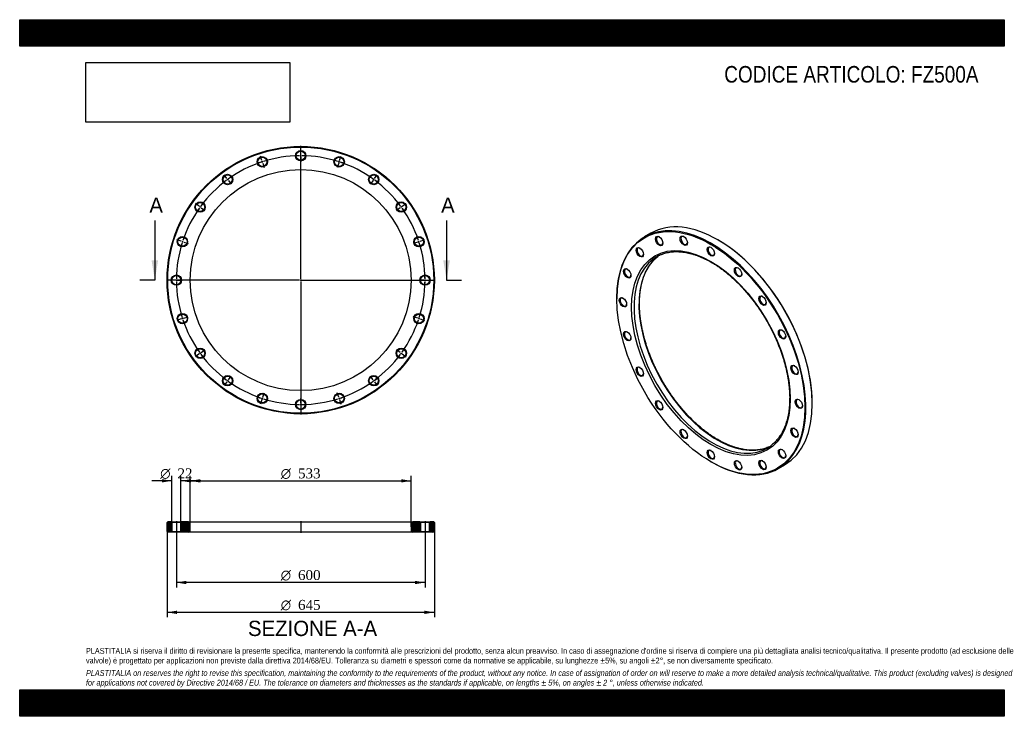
# Model space of a CAD drawing. Header units: millimetres. Extents: x 0 to 2376, y 0 to 1680.
import ezdxf
from ezdxf.enums import TextEntityAlignment as Align
from ezdxf.lldxf.tags import DXFTag

# ---------------------------------------------------------------- set-up
doc = ezdxf.new("R2010")
doc.units = ezdxf.units.MM
doc.header["$LTSCALE"] = 8
for name, color, linetype in [('Default', 7, 'Continuous'), ('DV2_Default', 7, 'Continuous'), ('DV3_Default', 7, 'Continuous'), ('FZ500A', 7, 'Continuous')]:
    doc.layers.add(name, color=color, linetype=linetype)
doc.styles.add('SEACAD_Solid_Edge_ANSI', font='seans.ttf')
doc.styles.add('SEACAD_Solid_Edge_ANSI1_Symbols', font='semeca1.ttf')
doc.styles.add('SEACAD_Times_New_Roman', font='times.ttf')
tags = doc.linetypes.add('CENTER2', pattern=[28.575, 19.05, -3.175, 3.175, -3.175]).pattern_tags.tags
tags[10:11] = [DXFTag(74, 4), DXFTag(75, 0), DXFTag(340, '0'), DXFTag(46, 0.0), DXFTag(50, 0.0), DXFTag(44, 0.0), DXFTag(45, 0.0)]
tags[8:9] = [DXFTag(74, 4), DXFTag(75, 0), DXFTag(340, '0'), DXFTag(46, 0.0), DXFTag(50, 0.0), DXFTag(44, 0.0), DXFTag(45, 0.0)]
tags[6:7] = [DXFTag(74, 4), DXFTag(75, 0), DXFTag(340, '0'), DXFTag(46, 0.0), DXFTag(50, 0.0), DXFTag(44, 0.0), DXFTag(45, 0.0)]
tags[4:5] = [DXFTag(74, 4), DXFTag(75, 0), DXFTag(340, '0'), DXFTag(46, 0.0), DXFTag(50, 0.0), DXFTag(44, 0.0), DXFTag(45, 0.0)]
picture_1 = doc.add_image_def('image1.jpg', size_in_pixel=(4302, 1260))

# ---------------------------------------------------------------- blocks, each defined once
blk = doc.blocks.new('SE')
at = {"layer": 'FZ500A', "color": 7, "linetype": 'Continuous'}
for p, q in [((1523.3, 1165), (1507.8, 1156)), ((1685.6, 1148.4), (1684.6, 1149)), ((1441, 1008.3), (1441, 1007.1)), ((1912.6, 754), (1912.6, 755.2)), ((1668, 614), (1669, 613.4)), ((1830.3, 597.4), (1845.8, 606.4))]:
    blk.add_line(p, q, dxfattribs=at)
for centre, major_axis, start_param, end_param in [((1684.6, 885.7), (-161.3, 279.3), 3.141593, 6.283185), ((1669, 876.7), (161.3, -279.3), 0, 3.926991), ((1544.3, 1146.8), (-5.5, 9.53), 0, 3.860941), ((1544.3, 1146.8), (-5.5, 9.53), 5.563836, 6.283185), ((1603.5, 1147.5), (-5.5, 9.53), 0, 3.860941), ((1603.5, 1147.5), (-5.5, 9.53), 5.563836, 6.283185), ((1685.6, 886.3), (160.5, -278), 0.785398, 2.356194), ((1497.4, 1119.7), (-5.5, 9.53), 0, 3.860941), ((1497.4, 1119.7), (-5.5, 9.53), 5.563836, 6.283185), ((1669, 1121.6), (-5.5, 9.53), 0, 3.860941), ((1669, 1121.6), (-5.5, 9.53), 5.563836, 6.283185), ((1670.8, 877.7), (-133.3, 230.8), 0.070178, 3.067072), ((1682.8, 884.6), (133.3, -230.8), 3.215662, 6.209413), ((1670.8, 877.7), (-133.3, 230.8), 0, 0.070178), ((1670.8, 877.7), (-133.3, 230.8), 6.21307, 6.283185), ((1682.8, 884.6), (133.3, -230.8), 3.186714, 3.215662), ((1467.3, 1068.9), (-5.5, 9.53), 0, 3.860941), ((1467.3, 1068.9), (-5.5, 9.53), 5.563836, 6.283185), ((1734.6, 1071.8), (-5.5, 9.53), 0, 3.860941), ((1734.6, 1071.8), (-5.5, 9.53), 5.563836, 6.283185), ((1456.9, 999.2), (-5.5, 9.53), 0, 3.860941), ((1456.9, 999.2), (-5.5, 9.53), 5.563836, 6.283185), ((1793.7, 1002.9), (-5.5, 9.53), 0, 3.860941), ((1793.7, 1002.9), (-5.5, 9.53), 5.563836, 6.283185), ((1467.3, 917.5), (-5.5, 9.53), 0, 3.860941), ((1467.3, 917.5), (-5.5, 9.53), 5.563836, 6.283185), ((1840.6, 921.6), (-5.5, 9.53), 0, 3.860941), ((1840.6, 921.6), (-5.5, 9.53), 5.563836, 6.283185), ((1497.4, 831.8), (-5.5, 9.53), 0, 3.860941), ((1497.4, 831.8), (-5.5, 9.53), 5.563836, 6.283185), ((1870.8, 835.9), (-5.5, 9.53), 0, 3.860941), ((1870.8, 835.9), (-5.5, 9.53), 5.563836, 6.283185), ((1544.3, 750.5), (-5.5, 9.53), 5.563836, 6.283185), ((1881.2, 754.2), (-5.5, 9.53), 0, 3.860941), ((1881.2, 754.2), (-5.5, 9.53), 5.563836, 6.283185), ((1544.3, 750.5), (-5.5, 9.53), 0, 3.860941), ((1603.5, 681.6), (-5.5, 9.53), 0, 3.860941), ((1603.5, 681.6), (-5.5, 9.53), 5.563836, 6.283185), ((1870.8, 684.5), (-5.5, 9.53), 0, 3.860941), ((1870.8, 684.5), (-5.5, 9.53), 5.563836, 6.283185), ((1669, 631.7), (-5.5, 9.53), 5.563836, 6.283185), ((1670.8, 877.7), (-133.3, 230.8), 3.067072, 3.207302), ((1682.8, 884.6), (133.3, -230.8), -0.073772, -0.045122), ((1840.6, 633.6), (-5.5, 9.53), 0, 3.860941), ((1840.6, 633.6), (-5.5, 9.53), 5.563836, 6.283185), ((1669, 631.7), (-5.5, 9.53), 0, 3.860941), ((1669, 876.7), (161.3, -279.3), 5.497787, 6.283185), ((1734.6, 605.9), (-5.5, 9.53), 0, 3.860941), ((1734.6, 605.9), (-5.5, 9.53), 5.563836, 6.283185), ((1793.7, 606.5), (-5.5, 9.53), 0, 3.860941), ((1793.7, 606.5), (-5.5, 9.53), 5.563836, 6.283185)]:
    blk.add_ellipse(centre, major_axis=major_axis, ratio=0.57735, start_param=start_param, end_param=end_param, dxfattribs=at)
for centre, major_axis in [((1668, 876.1), (-160.5, 278)), ((1668, 876.1), (135.3, -234.3)), ((1543.3, 1146.2), (6.3, -10.8)), ((1602.4, 1146.9), (6.3, -10.8)), ((1496.3, 1119.1), (6.3, -10.8)), ((1668, 1121), (6.3, -10.8)), ((1466.2, 1068.2), (6.3, -10.8)), ((1733.5, 1071.2), (6.3, -10.8)), ((1455.8, 998.5), (6.3, -10.8)), ((1792.7, 1002.3), (6.3, -10.8)), ((1466.2, 916.9), (6.3, -10.8)), ((1839.6, 921), (6.3, -10.8)), ((1496.3, 831.2), (6.3, -10.8)), ((1869.7, 835.3), (6.3, -10.8)), ((1543.3, 749.9), (6.3, -10.8)), ((1880.1, 753.6), (6.3, -10.8)), ((1602.4, 681), (6.3, -10.8)), ((1869.7, 683.9), (6.3, -10.8)), ((1668, 631.1), (6.3, -10.8)), ((1839.6, 633), (6.3, -10.8)), ((1733.5, 605.3), (6.3, -10.8)), ((1792.7, 605.9), (6.3, -10.8))]:
    blk.add_ellipse(centre, major_axis=major_axis, ratio=0.57735, dxfattribs=at)
for points, knots in [([(1546.9, 1113.1), (1547.5, 1113.4), (1549.7, 1114.4), (1554.1, 1115.9), (1559.8, 1117.6), (1565.6, 1118.9), (1571.7, 1119.9), (1577.8, 1120.5), (1584.2, 1120.7), (1590.6, 1120.6), (1597.1, 1120.1), (1603.8, 1119.3), (1610.6, 1118.1), (1617.4, 1116.5), (1624.4, 1114.7), (1631.4, 1112.4), (1638.4, 1109.8), (1645.5, 1106.9), (1652.7, 1103.7), (1659.9, 1100.1), (1667.1, 1096.2), (1674.3, 1091.9), (1681.5, 1087.3), (1688.7, 1082.5), (1695.8, 1077.3), (1703, 1071.8), (1710, 1066.1), (1717.1, 1060), (1724, 1053.7), (1730.9, 1047.2), (1737.7, 1040.3), (1744.4, 1033.3), (1751, 1026), (1757.5, 1018.4), (1763.8, 1010.7), (1770, 1002.8), (1776, 994.7), (1781.9, 986.4), (1787.7, 977.9), (1793.2, 969.3), (1798.6, 960.6), (1803.8, 951.8), (1808.8, 942.8), (1813.6, 933.7), (1818.1, 924.6), (1822.5, 915.3), (1826.6, 906.1), (1830.5, 896.8), (1834.1, 887.4), (1837.6, 878), (1840.7, 868.7), (1843.6, 859.3), (1846.3, 850), (1848.7, 840.8), (1850.8, 831.5), (1852.7, 822.4), (1854.2, 813.3), (1855.6, 804.4), (1856.6, 795.5), (1857.4, 786.8), (1857.9, 778.2), (1858.1, 769.7), (1858, 761.4), (1857.7, 753.3), (1857.1, 745.4), (1856.2, 737.7), (1855.1, 730.2), (1853.7, 722.9), (1852, 715.8), (1850, 709), (1847.8, 702.4), (1845.4, 696.1), (1842.6, 690), (1839.7, 684.3), (1836.4, 678.8), (1833, 673.6), (1829.3, 668.7), (1825.4, 664.1), (1821.2, 659.8), (1816.8, 655.8), (1813.9, 653.6), (1812.3, 652.3)], [0, 0, 0, 0, 0.003881, 0.016828, 0.029761, 0.042676, 0.055571, 0.068443, 0.081293, 0.094122, 0.106931, 0.119723, 0.132501, 0.145267, 0.158024, 0.170773, 0.183517, 0.196257, 0.208995, 0.221731, 0.234467, 0.247203, 0.25994, 0.272678, 0.285417, 0.298158, 0.310901, 0.323646, 0.336393, 0.349141, 0.361891, 0.374643, 0.387396, 0.400151, 0.412907, 0.425664, 0.438422, 0.451181, 0.463941, 0.476701, 0.489462, 0.502223, 0.514984, 0.527744, 0.540505, 0.553265, 0.566024, 0.578782, 0.59154, 0.604296, 0.617051, 0.629804, 0.642556, 0.655307, 0.668055, 0.680801, 0.693546, 0.706288, 0.719028, 0.731766, 0.744502, 0.757237, 0.769969, 0.782701, 0.795431, 0.808162, 0.820893, 0.833625, 0.84636, 0.8591, 0.871845, 0.884599, 0.897363, 0.910141, 0.922934, 0.935745, 0.948577, 0.961431, 0.974309, 0.987208, 1, 1, 1, 1]), ([(1684.8, 667.2), (1683.4, 668.1), (1680, 670.1), (1673.8, 673.9), (1666.6, 678.7), (1659.5, 683.8), (1652.3, 689.2), (1645.2, 694.9), (1638.2, 700.9), (1631.2, 707.1), (1624.3, 713.6), (1617.5, 720.4), (1610.8, 727.4), (1604.1, 734.7), (1597.7, 742.1), (1591.3, 749.8), (1585, 757.7), (1579, 765.8), (1573, 774), (1567.3, 782.4), (1561.7, 791), (1556.2, 799.7), (1551, 808.5), (1546, 817.5), (1541.1, 826.5), (1536.5, 835.6), (1532.1, 844.8), (1527.9, 854.1), (1524, 863.4), (1520.3, 872.8), (1516.8, 882.1), (1513.6, 891.5), (1510.6, 900.8), (1507.9, 910.1), (1505.5, 919.4), (1503.3, 928.7), (1501.4, 937.8), (1499.7, 946.9), (1498.3, 955.9), (1497.2, 964.8), (1496.4, 973.6), (1495.8, 982.2), (1495.5, 990.7), (1495.5, 999), (1495.8, 1007.2), (1496.3, 1015.1), (1497.1, 1022.9), (1498.2, 1030.5), (1499.6, 1037.8), (1501.2, 1044.9), (1503.1, 1051.8), (1505.3, 1058.4), (1507.7, 1064.8), (1510.3, 1070.9), (1513.2, 1076.8), (1516.4, 1082.3), (1519.8, 1087.6), (1523.4, 1092.5), (1527.3, 1097.2), (1531.4, 1101.6), (1535.7, 1105.6), (1538.8, 1108.2), (1540.3, 1109.3), (1540.4, 1109.3)], [0, 0, 0, 0, 0.00881, 0.025574, 0.042341, 0.05911, 0.07588, 0.092654, 0.109429, 0.126207, 0.142987, 0.15977, 0.176555, 0.193342, 0.210131, 0.226922, 0.243714, 0.260507, 0.277302, 0.294098, 0.310894, 0.327691, 0.344488, 0.361285, 0.378083, 0.394879, 0.411676, 0.428471, 0.445265, 0.462058, 0.47885, 0.49564, 0.512428, 0.529214, 0.545998, 0.56278, 0.579559, 0.596335, 0.613109, 0.629879, 0.646647, 0.663413, 0.680175, 0.696936, 0.713695, 0.730453, 0.74721, 0.763968, 0.780727, 0.797489, 0.814257, 0.831032, 0.847818, 0.864616, 0.881431, 0.898265, 0.915123, 0.932008, 0.948921, 0.965864, 0.982837, 0.999838, 1, 1, 1, 1]), ([(1806.2, 649), (1805.3, 648.6), (1802.9, 647.6), (1798.2, 646), (1792.5, 644.4), (1786.6, 643.2), (1780.5, 642.3), (1774.3, 641.8), (1768, 641.7), (1761.5, 641.9), (1754.9, 642.4), (1748.2, 643.3), (1741.4, 644.6), (1734.6, 646.2), (1727.6, 648.2), (1720.6, 650.5), (1713.5, 653.2), (1706.4, 656.2), (1699.3, 659.5), (1691.9, 663.2), (1687.5, 665.7), (1684.8, 667.2)], [0, 0, 0, 0, 0.0241, 0.078872, 0.133582, 0.188213, 0.242754, 0.2972, 0.351552, 0.405817, 0.460002, 0.514117, 0.568173, 0.622182, 0.676152, 0.730094, 0.784015, 0.837921, 0.891818, 0.945711, 1, 1, 1, 1])]:
    blk.add_open_spline(points, degree=3, knots=knots, dxfattribs=at)
blk = doc.blocks.new('SE1')
at = {"layer": 'Default', "color": 7, "linetype": 'CENTER2'}
for start, end in [(108.573, 125.427), (90.573, 107.427), (72.573, 89.427), (54.573, 71.427), (126.573, 143.427), (36.573, 53.427), (144.573, 161.427), (18.573, 35.427), (162.573, 179.427), (0.573, 17.427), (180.573, 197.427), (342.573, 359.427), (198.573, 215.427), (324.573, 341.427), (216.573, 233.427), (306.573, 323.427), (234.573, 251.427), (288.573, 305.427), (252.573, 269.427), (270.573, 287.427)]:
    blk.add_arc((678.1, 1051.9), 300, start, end, dxfattribs=at)
at = {"layer": 'DV2_Default', "color": 7, "linetype": 'CENTER2'}
for p, q in [((678.1, 1054.9), (678.1, 1376.1)), ((678.1, 1354.9), (678.1, 1366.1)), ((584.5, 1340.1), (581, 1350.8)), ((585.9, 1335.8), (585, 1338.6)), ((586.4, 1334.4), (589.8, 1323.7)), ((678.1, 1350.4), (678.1, 1353.4)), ((678.1, 1348.9), (678.1, 1337.6)), ((769.9, 1334.4), (766.4, 1323.7)), ((770.4, 1335.8), (771.3, 1338.6)), ((771.8, 1340.1), (775.3, 1350.8)), ((500, 1297), (493.4, 1306.1)), ((502.7, 1293.4), (500.9, 1295.8)), ((503.6, 1292.2), (510.2, 1283.1)), ((852.7, 1292.2), (846.1, 1283.1)), ((853.6, 1293.4), (855.4, 1295.8)), ((856.2, 1297), (862.9, 1306.1)), ((433, 1230), (423.9, 1236.6)), ((923.3, 1230), (932.4, 1236.6)), ((436.7, 1227.3), (434.2, 1229.1)), ((437.9, 1226.5), (447, 1219.8)), ((918.4, 1226.5), (909.3, 1219.8)), ((919.6, 1227.3), (922.1, 1229.1)), ((390, 1145.5), (379.3, 1149)), ((394.3, 1144.1), (391.4, 1145.1)), ((395.7, 1143.7), (406.4, 1140.2)), ((960.6, 1143.7), (949.9, 1140.2)), ((962, 1144.1), (964.9, 1145.1)), ((966.3, 1145.5), (977, 1149)), ((675.1, 1051.9), (353.9, 1051.9)), ((375.1, 1051.9), (363.9, 1051.9)), ((379.6, 1051.9), (376.6, 1051.9)), ((381.1, 1051.9), (392.4, 1051.9)), ((679.6, 1051.9), (676.6, 1051.9)), ((678.1, 1053.4), (678.1, 1050.4)), ((678.1, 1048.9), (678.1, 727.6)), ((681.1, 1051.9), (1002.4, 1051.9)), ((975.1, 1051.9), (963.9, 1051.9)), ((975.1, 1051.9), (965.4, 1051.9)), ((976.6, 1051.9), (979.6, 1051.9)), ((976.6, 1051.9), (979.6, 1051.9)), ((981.1, 1051.9), (990.9, 1051.9)), ((981.1, 1051.9), (992.4, 1051.9)), ((390, 958.3), (379.3, 954.8)), ((394.3, 959.6), (391.4, 958.7)), ((395.7, 960.1), (406.4, 963.6)), ((960.6, 960.1), (949.9, 963.6)), ((962, 959.6), (964.9, 958.7)), ((966.3, 958.3), (977, 954.8)), ((437.9, 877.3), (447, 883.9)), ((918.4, 877.3), (909.3, 883.9)), ((433, 873.8), (423.9, 867.2)), ((436.7, 876.4), (434.2, 874.7)), ((919.6, 876.4), (922.1, 874.7)), ((923.3, 873.8), (932.4, 867.2)), ((502.7, 810.4), (500.9, 808)), ((503.6, 811.6), (510.2, 820.7)), ((852.7, 811.6), (846.1, 820.7)), ((853.6, 810.4), (855.4, 808)), ((500, 806.8), (493.4, 797.7)), ((856.2, 806.8), (862.9, 797.7)), ((584.5, 763.7), (581, 753)), ((585.9, 768), (585, 765.1)), ((586.4, 769.4), (589.8, 780.1)), ((678.1, 754.9), (678.1, 766.1)), ((769.9, 769.4), (766.4, 780.1)), ((770.4, 768), (771.3, 765.1)), ((771.8, 763.7), (775.3, 753)), ((678.1, 753.4), (678.1, 750.4)), ((678.1, 748.9), (678.1, 737.6))]:
    blk.add_line(p, q, dxfattribs=at)
for start, end in [(108.573, 110.7215), (107.7135, 108.2865), (105.2785, 107.427), (90.573, 92.7215), (89.7135, 90.2865), (87.2785, 89.427), (72.573, 74.7215), (71.7135, 72.2865), (69.2785, 71.427), (126.573, 128.7215), (125.7135, 126.2865), (123.2785, 125.427), (54.573, 56.7215), (53.7135, 54.2865), (51.2785, 53.427), (141.2785, 143.427), (36.573, 38.7215), (144.573, 146.7215), (143.7135, 144.2865), (35.7135, 36.2865), (33.2785, 35.427), (162.573, 164.7215), (161.7135, 162.2865), (159.2785, 161.427), (18.573, 20.7215), (17.7135, 18.2865), (15.2785, 17.427), (179.7135, 180.2865), (177.2785, 179.427), (180.573, 182.7215), (0.573, 2.7215), (357.2785, 359.427), (0.573, 2.4351), (357.5649, 359.427), (359.7135, 0.2865), (359.7135, 0.2865), (195.2785, 197.427), (197.7135, 198.2865), (198.573, 200.7215), (339.2785, 341.427), (341.7135, 342.2865), (342.573, 344.7215), (213.2785, 215.427), (324.573, 326.7215), (215.7135, 216.2865), (216.573, 218.7215), (321.2785, 323.427), (323.7135, 324.2865), (231.2785, 233.427), (233.7135, 234.2865), (305.7135, 306.2865), (306.573, 308.7215), (234.573, 236.7215), (303.2785, 305.427), (249.2785, 251.427), (251.7135, 252.2865), (252.573, 254.7215), (285.2785, 287.427), (287.7135, 288.2865), (288.573, 290.7215), (267.2785, 269.427), (269.7135, 270.2865), (270.573, 272.7215)]:
    blk.add_arc((678.1, 1051.9), 300, start, end, dxfattribs=at)
at = {"layer": 'FZ500A', "color": 7, "linetype": 'Continuous'}
for centre, radius in [((678.1, 1051.9), 322.5), ((678.1, 1051.9), 321), ((678.1, 1351.9), 12.5), ((678.1, 1351.9), 11), ((585.4, 1337.2), 12.5), ((585.4, 1337.2), 11), ((770.9, 1337.2), 12.5), ((770.9, 1337.2), 11), ((678.1, 1051.9), 266.5), ((501.8, 1294.6), 12.5), ((854.5, 1294.6), 12.5), ((501.8, 1294.6), 11), ((854.5, 1294.6), 11), ((435.4, 1228.2), 12.5), ((435.4, 1228.2), 11), ((920.9, 1228.2), 12.5), ((920.9, 1228.2), 11), ((392.8, 1144.6), 12.5), ((392.8, 1144.6), 11), ((963.5, 1144.6), 12.5), ((963.5, 1144.6), 11), ((378.1, 1051.9), 12.5), ((378.1, 1051.9), 11), ((978.1, 1051.9), 12.5), ((978.1, 1051.9), 11), ((392.8, 959.2), 12.5), ((392.8, 959.2), 11), ((963.5, 959.2), 12.5), ((963.5, 959.2), 11), ((435.4, 875.6), 12.5), ((435.4, 875.6), 11), ((920.9, 875.6), 12.5), ((920.9, 875.6), 11), ((501.8, 809.2), 12.5), ((501.8, 809.2), 11), ((854.5, 809.2), 12.5), ((854.5, 809.2), 11), ((585.4, 766.6), 12.5), ((585.4, 766.6), 11), ((678.1, 751.9), 12.5), ((678.1, 751.9), 11), ((770.9, 766.6), 12.5), ((770.9, 766.6), 11)]:
    blk.add_circle(centre, radius, dxfattribs=at)
blk = doc.blocks.new('SE3')
at = {"color": 7, "linetype": 'Continuous', "style": 'SEACAD_Solid_Edge_ANSI'}
blk.add_text('A', height=36.8, dxfattribs=at).set_placement((312.9, 1251.1), align=Align.TOP_LEFT)
blk = doc.blocks.new('SE4')
at = {"color": 7, "linetype": 'Continuous', "style": 'SEACAD_Solid_Edge_ANSI'}
blk.add_text('A', height=36.8, dxfattribs=at).set_placement((1016.9, 1251.1), align=Align.TOP_LEFT)
blk = doc.blocks.new('SEANNOT_GROUP')
at = {"linetype": 'Continuous'}
blk.add_hatch(color=7, dxfattribs=at).paths.add_polyline_path([(318.1, 1099.9), (326.1, 1051.9), (334.1, 1099.9)])
at = {"color": 7, "linetype": 'Continuous'}
blk.add_lwpolyline([(326.1, 1195.9), (326.1, 1051.9)], dxfattribs=at)
blk = doc.blocks.new('SEANNOT_GROUP1')
at = {"linetype": 'Continuous'}
blk.add_hatch(color=7, dxfattribs=at).paths.add_polyline_path([(1022.1, 1099.9), (1030.1, 1051.9), (1038.1, 1099.9)])
at = {"color": 7, "linetype": 'Continuous'}
blk.add_lwpolyline([(1030.1, 1195.9), (1030.1, 1051.9)], dxfattribs=at)
blk = doc.blocks.new('SE2')
at = {"layer": 'Default', "color": 7, "linetype": 'CENTER2'}
for p, q in [((326.1, 1051.9), (290.1, 1051.9)), ((1030.1, 1051.9), (1066.1, 1051.9))]:
    blk.add_line(p, q, dxfattribs=at)
at = {"layer": 'Default'}
for name in ['SE3', 'SE4', 'SEANNOT_GROUP', 'SEANNOT_GROUP1']:
    blk.add_blockref(name, (0, 0), dxfattribs=at)
blk = doc.blocks.new('SE5')
at = {"layer": 'FZ500A', "linetype": 'Continuous'}
h = blk.add_hatch(dxfattribs=at)
h.set_pattern_fill('LINE', scale=0.62992, angle=45, style=0)
h.paths.add_polyline_path([(365.6, 469.2), (357.1, 469.2), (355.6, 467.7), (355.6, 445.7), (357.1, 444.2), (365.6, 444.2), (367.1, 445.7), (367.1, 467.7)])
h = blk.add_hatch(dxfattribs=at)
h.set_pattern_fill('LINE', scale=0.62992, angle=45, style=0)
edge = h.paths.add_edge_path()
edge.add_line((390.6, 444.2), (407.6, 444.2))
edge.add_arc((407.6, 448.2), 4, 270, 360)
edge.add_line((411.6, 448.2), (411.6, 465.2))
edge.add_arc((407.6, 465.2), 4, 0, 90)
edge.add_line((407.6, 469.2), (390.6, 469.2))
edge.add_line((390.6, 469.2), (389.1, 467.7))
edge.add_line((389.1, 467.7), (389.1, 445.7))
edge.add_line((389.1, 445.7), (390.6, 444.2))
h = blk.add_hatch(dxfattribs=at)
h.set_pattern_fill('LINE', scale=0.629921, angle=45, style=0)
edge = h.paths.add_edge_path()
edge.add_line((967.1, 445.7), (967.1, 467.7))
edge.add_line((967.1, 467.7), (965.6, 469.2))
edge.add_line((965.6, 469.2), (948.6, 469.2))
edge.add_arc((948.6, 465.2), 4, 90, 180)
edge.add_line((944.6, 465.2), (944.6, 448.2))
edge.add_arc((948.6, 448.2), 4, 180, 270)
edge.add_line((948.6, 444.2), (965.6, 444.2))
edge.add_line((965.6, 444.2), (967.1, 445.7))
h = blk.add_hatch(dxfattribs=at)
h.set_pattern_fill('LINE', scale=0.629921, angle=45, style=0)
h.paths.add_polyline_path([(989.1, 467.7), (989.1, 445.7), (990.6, 444.2), (999.1, 444.2), (1000.6, 445.7), (1000.6, 467.7), (999.1, 469.2), (990.6, 469.2)])
at = {"layer": 'DV3_Default', "color": 7, "linetype": 'CENTER2'}
for p, q in [((378.1, 471), (378.1, 442.5)), ((678.1, 471), (678.1, 442.5)), ((978.1, 471), (978.1, 442.5))]:
    blk.add_line(p, q, dxfattribs=at)
at = {"layer": 'FZ500A', "color": 7, "linetype": 'Continuous'}
for p, q in [((357.1, 469.2), (355.6, 467.7)), ((355.6, 445.7), (355.6, 467.7)), ((365.6, 469.2), (357.1, 469.2)), ((365.6, 469.2), (390.6, 469.2)), ((365.6, 469.2), (367.1, 467.7)), ((389.1, 467.7), (367.1, 467.7)), ((367.1, 467.7), (367.1, 445.7)), ((389.1, 467.7), (390.6, 469.2)), ((389.1, 445.7), (389.1, 467.7)), ((407.6, 469.2), (390.6, 469.2)), ((407.6, 469.2), (948.6, 469.2)), ((411.6, 448.2), (411.6, 465.2)), ((944.6, 465.2), (944.6, 448.2)), ((965.6, 469.2), (948.6, 469.2)), ((965.6, 469.2), (990.6, 469.2)), ((965.6, 469.2), (967.1, 467.7)), ((989.1, 467.7), (967.1, 467.7)), ((967.1, 467.7), (967.1, 445.7)), ((989.1, 467.7), (990.6, 469.2)), ((989.1, 445.7), (989.1, 467.7)), ((999.1, 469.2), (990.6, 469.2)), ((1000.6, 467.7), (999.1, 469.2)), ((1000.6, 467.7), (1000.6, 445.7)), ((355.6, 445.7), (357.1, 444.2)), ((365.6, 444.2), (357.1, 444.2)), ((367.1, 445.7), (365.6, 444.2)), ((390.6, 444.2), (365.6, 444.2)), ((367.1, 445.7), (389.1, 445.7)), ((390.6, 444.2), (389.1, 445.7)), ((407.6, 444.2), (390.6, 444.2)), ((948.6, 444.2), (407.6, 444.2)), ((965.6, 444.2), (948.6, 444.2)), ((967.1, 445.7), (965.6, 444.2)), ((990.6, 444.2), (965.6, 444.2)), ((967.1, 445.7), (989.1, 445.7)), ((990.6, 444.2), (989.1, 445.7)), ((999.1, 444.2), (990.6, 444.2)), ((999.1, 444.2), (1000.6, 445.7))]:
    blk.add_line(p, q, dxfattribs=at)
for centre, start, end in [((407.6, 465.2), 0, 90), ((948.6, 465.2), 90, 180), ((407.6, 448.2), 270, 0), ((948.6, 448.2), 180, 270)]:
    blk.add_arc(centre, 4, start, end, dxfattribs=at)
blk = doc.blocks.new('GDimGGroup')
at = {"layer": 'Default', "linetype": 'Continuous'}
for points in [[(379.6, 246.7), (379.6, 254.7), (355.6, 250.7)], [(976.6, 246.7), (1000.6, 250.7), (976.6, 254.7)]]:
    blk.add_hatch(color=7, dxfattribs=at).paths.add_polyline_path(points)
at = {"layer": 'Default', "color": 7, "linetype": 'Continuous'}
for p, q in [((355.6, 456.7), (355.6, 238.7)), ((1000.6, 456.7), (1000.6, 238.7)), ((1000.6, 250.7), (355.6, 250.7))]:
    blk.add_line(p, q, dxfattribs=at)
for s, style, p in [('O', 'SEACAD_Solid_Edge_ANSI1_Symbols', (630, 280.7)), ('645', 'SEACAD_Times_New_Roman', (671.7, 280.7))]:
    blk.add_text(s, height=24, dxfattribs=dict(at, style=style)).set_placement(p, align=Align.TOP_LEFT)
blk = doc.blocks.new('GDimGGroup1')
at = {"layer": 'Default', "linetype": 'Continuous'}
for points in [[(402.1, 318.7), (402.1, 326.7), (378.1, 322.7)], [(954.1, 318.7), (978.1, 322.7), (954.1, 326.7)]]:
    blk.add_hatch(color=7, dxfattribs=at).paths.add_polyline_path(points)
at = {"layer": 'Default', "color": 7, "linetype": 'Continuous'}
for p, q in [((378.1, 444.2), (378.1, 310.7)), ((978.1, 444.2), (978.1, 310.7)), ((978.1, 322.7), (378.1, 322.7))]:
    blk.add_line(p, q, dxfattribs=at)
for s, style, p in [('O', 'SEACAD_Solid_Edge_ANSI1_Symbols', (630, 352.7)), ('600', 'SEACAD_Times_New_Roman', (671.7, 352.7))]:
    blk.add_text(s, height=24, dxfattribs=dict(at, style=style)).set_placement(p, align=Align.TOP_LEFT)
blk = doc.blocks.new('GDimGGroup2')
at = {"layer": 'Default', "linetype": 'Continuous'}
for points in [[(435.6, 571.8), (411.6, 567.8), (435.6, 563.8)], [(920.6, 571.8), (920.6, 563.8), (944.6, 567.8)]]:
    blk.add_hatch(color=7, dxfattribs=at).paths.add_polyline_path(points)
at = {"layer": 'Default', "color": 7, "linetype": 'Continuous'}
for p, q in [((411.6, 456.7), (411.6, 579.8)), ((944.6, 456.7), (944.6, 579.8)), ((411.6, 567.8), (944.6, 567.8))]:
    blk.add_line(p, q, dxfattribs=at)
for s, style, p in [('O', 'SEACAD_Solid_Edge_ANSI1_Symbols', (630, 597.8)), ('533', 'SEACAD_Times_New_Roman', (671.7, 597.8))]:
    blk.add_text(s, height=24, dxfattribs=dict(at, style=style)).set_placement(p, align=Align.TOP_LEFT)
blk = doc.blocks.new('GDimGGroup3')
at = {"layer": 'Default', "linetype": 'Continuous'}
for points in [[(343.1, 571.9), (343.1, 563.9), (367.1, 567.9)], [(413.1, 571.9), (389.1, 567.9), (413.1, 563.9)]]:
    blk.add_hatch(color=7, dxfattribs=at).paths.add_polyline_path(points)
at = {"layer": 'Default', "color": 7, "linetype": 'Continuous'}
for p, q in [((367.1, 467.7), (367.1, 579.9)), ((389.1, 467.7), (389.1, 579.9)), ((367.1, 567.9), (319.1, 567.9)), ((437.1, 567.9), (389.1, 567.9))]:
    blk.add_line(p, q, dxfattribs=at)
for s, style, p in [('O', 'SEACAD_Solid_Edge_ANSI1_Symbols', (339.1, 597.9)), ('22', 'SEACAD_Times_New_Roman', (380.8, 597.9))]:
    blk.add_text(s, height=24, dxfattribs=dict(at, style=style)).set_placement(p, align=Align.TOP_LEFT)

msp = doc.modelspace()

# ---------------------------------------------------------------- hatches: boundary and pattern name
at = {"layer": 'Default', "linetype": 'Continuous'}
h = msp.add_hatch(dxfattribs=at)
h.set_pattern_fill('LINE', scale=0.629921, angle=45, style=0)
h.paths.add_polyline_path([(2376, 1616), (2376, 1680), (0, 1680), (0, 1616)])
for points in [[(2376, 1616), (2376, 1680), (0, 1680), (0, 1616)], [(2376, 0), (2376, 64), (0, 64), (0, 0)]]:
    msp.add_hatch(color=7, dxfattribs=at).paths.add_polyline_path(points)
h = msp.add_hatch(dxfattribs=at)
h.set_pattern_fill('LINE', scale=0.629921, angle=45, style=0)
h.paths.add_polyline_path([(2376, 0), (2376, 64), (0, 64), (0, 0)])

# ---------------------------------------------------------------- linework, layer by layer
at = {"layer": 'Default', "color": 7, "linetype": 'Continuous'}
for p, q in [((0, 1680), (2376, 1680)), ((0, 1616), (0, 1680)), ((2376, 1680), (2376, 1616)), ((2376, 1616), (0, 1616)), ((0, 64), (2376, 64)), ((0, 0), (0, 64)), ((2376, 64), (2376, 0)), ((2376, 0), (0, 0))]:
    msp.add_line(p, q, dxfattribs=at)

# ---------------------------------------------------------------- block references
at = {"layer": 'Default'}
for name in ['SE1', 'SE2', 'SE', 'GDimGGroup3', 'GDimGGroup2', 'SE5', 'GDimGGroup', 'GDimGGroup1']:
    msp.add_blockref(name, (0, 0), dxfattribs=at)

# ---------------------------------------------------------------- texts
at = {"layer": 'Default', "color": 7, "linetype": 'Continuous', "style": 'SEACAD_Solid_Edge_ANSI'}
msp.add_text('SEZIONE A-A', height=36.8, dxfattribs=at).set_placement((550.8, 230.4), align=Align.TOP_LEFT)
at = {"layer": 'Default', "attachment_point": 1}
for s, insert, char_height, width in [('{\\fArial Narrow|b0||i0||c0|p34;\\C7;\\H40.;\\W1.;CODICE ARTICOLO: FZ500A}', (1700.2, 1568.3), 40, 634.397), ("{\\fArial Narrow|b0||i0||c0|p34;\\C7;\\H14.;\\W1.;PLASTITALIA si riserva il diritto di revisionare la presente specifica, mantenendo la conformità alle prescrizioni del prodotto, senza alcun preavviso. In caso di assegnazione d'ordine si riserva di compiere una più dettagliata analisi tecnico/qualitativa. Il presente prodotto (ad esclusione delle \\P}{\\fArial Narrow|b0||i0||c0|p34;\\C7;\\H14.;\\W1.;valvole) è progettato per applicazioni non previste dalla direttiva 2014/68/EU. Tolleranza su diametri e spessori come da normative se applicabile, su lunghezze ±5%, su angoli ±2°, se non diversamente specificato.\\P}{\\fArial Narrow|b0||i0||c0|p34;\\C7;\\H4.;\\W1.;   \\P}{\\fArial Narrow|b0||i1||c0|p34;\\C7;\\H14.;\\W1.;PLASTITALIA on reserves the right to revise this specification, maintaining the conformity to the requirements of the product, without any notice. In case of assignation of order on will reserve to make a more detailed analysis technical/qualitative. This product (excluding valves) is designed \\P}{\\fArial Narrow|b0||i1||c0|p34;\\C7;\\H14.;\\W1.;for applications not covered by Directive 2014/68 / EU. The tolerance on diameters and thicknesses as the standards if applicable, on lengths ± 5%, on angles ± 2 °, unless otherwise indicated.\\P}", (160, 164.8), 14, 2056)]:
    msp.add_mtext(s, dxfattribs=dict(at, insert=insert, char_height=char_height, width=width))

# ---------------------------------------------------------------- pictures from other files: only their frames are drawn
image = msp.add_image(picture_1, insert=(160, 1432.8), size_in_units=(491.7, 144))
image.dxf.flags = 7

doc.saveas('drawing.dxf')
